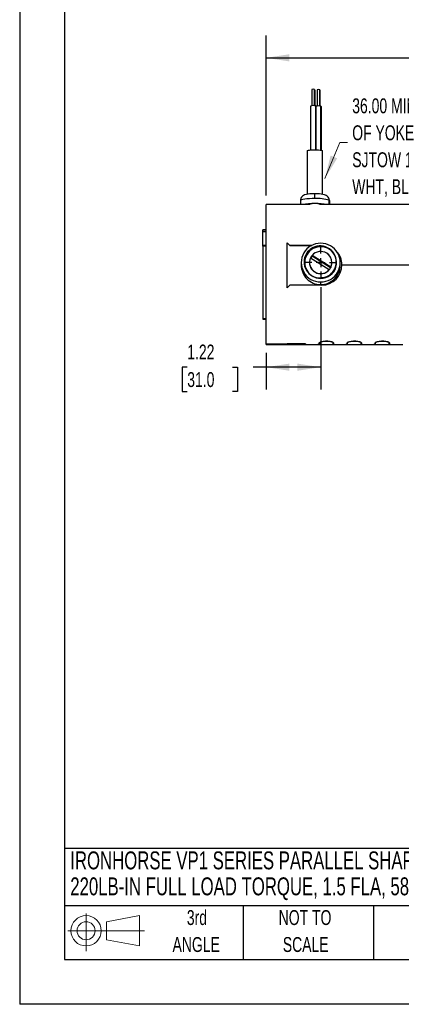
# Model space of a CAD drawing. Header units: inches. Extents: x 0 to 44, y 0 to 34.
# Tile 1 of 26: x 0 to 8.5, y 0 to 22. Entities that reach past the tile are written whole.
import ezdxf

# ---------------------------------------------------------------- set-up
doc = ezdxf.new("R2010")
doc.units = ezdxf.units.IN
doc.header["$LTSCALE"] = 4
doc.header["$MEASUREMENT"] = 0
doc.linetypes.add('CENTERX2', pattern=[0.8, 0.5, -0.1, 0.1, -0.1])
doc.layers.add('CENTER', color=40, linetype='CENTERX2')
doc.layers.add('SLD-DEFPOINTS', color=7, linetype='Continuous')
doc.layers.add('DIMENSIONS', color=140, linetype='Continuous', lineweight=25)
doc.layers.add('TEXT', color=140, linetype='Continuous', lineweight=25)
doc.styles.add('SLDTEXTSTYLE0', font='TXT', dxfattribs={"width": 0.7})
doc.dimstyles.new('SLDDIMSTYLE0', dxfattribs={"dimtxt": 0.339844, "dimasz": 0.52, "dimexe": 0, "dimexo": 0.0625, "dimgap": 0.084961, "dimtad": 0, "dimtih": 1, "dimtoh": 1, "dimrnd": 1e-09, "dimzin": 12, "dimdsep": 46, "dimtxsty": 'SLDTEXTSTYLE0', "dimsah": 1, "dimcen": 0.09, "dimadec": 0, "dimazin": 3, "dimtfac": 1, "dimtofl": 0, "dimtmove": 0, "dimatfit": 3, "dimfxl": 0, "dimfrac": 2, "dimtolj": 1, "dimtzin": 12, "dimarcsym": 0})

# ---------------------------------------------------------------- blocks, each defined once
blk = doc.blocks.new('Block11')
at = {"color": 7, "linetype": 'Continuous', "lineweight": 18}
for p, q in [((0.408, 0.836), (0.408, 0)), ((0.863, 0.656), (1.602, 0.792)), ((1.602, 0.792), (1.602, 0.115)), ((0, 0.454), (1.712, 0.454)), ((0.863, 0.251), (0.863, 0.656)), ((0.863, 0.251), (1.602, 0.115))]:
    blk.add_line(p, q, dxfattribs=at)
for radius in [0.339, 0.202]:
    blk.add_circle((0.408, 0.454), radius, dxfattribs=at)
blk = doc.blocks.new('Block12')
at = {"layer": 'SLD-DEFPOINTS'}
blk.add_blockref('Block11', (0, 0), dxfattribs=at)
blk = doc.blocks.new('SW_NOTE_0')
at = {"layer": 'TEXT', "color": 0, "linetype": 'CENTERX2', "lineweight": 18, "char_height": 0.4, "attachment_point": 1, "style": 'SLDTEXTSTYLE0'}
for s, insert in [('IRONHORSE VP1 SERIES PARALLEL SHAFT DC GEAR MOTOR, 1/8HP, 90 VDC, 32RPM,', (0, 0.516)), ('220LB-IN FULL LOAD TORQUE, 1.5 FLA, 58:1 RATIO, 5/8IN SHAFT DIAMETER', (0, -0.064))]:
    blk.add_mtext(s, dxfattribs=dict(at, insert=insert))
blk = doc.blocks.new('SW_NOTE_0_4')
at = {"layer": 'TEXT', "color": 0, "linetype": 'CENTERX2', "lineweight": 18, "char_height": 0.3333, "attachment_point": 2, "style": 'SLDTEXTSTYLE0'}
for s, insert in [('NOT TO', (0.828, 0.43)), ('SCALE', (0.843, -0.172))]:
    blk.add_mtext(s, dxfattribs=dict(at, insert=insert))
blk = doc.blocks.new('SW_NOTE_0_5')
at = {"layer": 'TEXT', "color": 0, "linetype": 'CENTERX2', "lineweight": 18, "char_height": 0.3333, "attachment_point": 2, "style": 'SLDTEXTSTYLE0'}
for s, insert in [('3rd', (0.365, 0.43)), ('ANGLE', (0.349, -0.172))]:
    blk.add_mtext(s, dxfattribs=dict(at, insert=insert))
blk = doc.blocks.new('_D_9')
at = {"layer": 'DIMENSIONS'}
for p, q in [((5.51, 18.068), (5.51, 21.645)), ((15.567, 18.209), (15.567, 21.645)), ((5.51, 21.145), (9.432, 21.145)), ((9.892, 21.145), (9.778, 21.145)), ((9.778, 21.145), (9.778, 20.605)), ((11.185, 21.145), (11.299, 21.145)), ((11.299, 21.145), (11.299, 20.605)), ((15.567, 21.145), (11.645, 21.145)), ((9.778, 20.605), (9.892, 20.605)), ((11.299, 20.605), (11.185, 20.605))]:
    blk.add_line(p, q, dxfattribs=at)
for points in [[(5.51, 21.145), (6.03, 21.065), (6.03, 21.225)], [(15.567, 21.145), (15.047, 21.225), (15.047, 21.065)]]:
    blk.add_solid(points, dxfattribs=at)
at = {"layer": 'DIMENSIONS', "char_height": 0.3333, "attachment_point": 1, "style": 'SLDTEXTSTYLE0'}
for s, insert in [('10.06', (9.892, 21.651)), ('255.4', (9.892, 21.035))]:
    blk.add_mtext(s, dxfattribs=dict(at, insert=insert))
blk = doc.blocks.new('_D_15')
at = {"layer": 'DIMENSIONS'}
for p, q in [((6.73, 16.021), (6.73, 13.734)), ((5.51, 14.553), (5.51, 13.734)), ((3.747, 14.234), (3.633, 14.234)), ((3.633, 14.234), (3.633, 13.694)), ((4.757, 14.234), (4.871, 14.234)), ((4.871, 14.234), (4.871, 13.694)), ((5.51, 14.234), (5.218, 14.234)), ((6.73, 14.234), (5.51, 14.234)), ((3.633, 13.694), (3.747, 13.694)), ((4.871, 13.694), (4.757, 13.694))]:
    blk.add_line(p, q, dxfattribs=at)
for points in [[(5.51, 14.234), (6.03, 14.154), (6.03, 14.314)], [(6.73, 14.234), (6.21, 14.314), (6.21, 14.154)]]:
    blk.add_solid(points, dxfattribs=at)
at = {"layer": 'DIMENSIONS', "char_height": 0.3333, "attachment_point": 1, "style": 'SLDTEXTSTYLE0'}
for s, insert in [('1.22', (3.747, 14.74)), ('31.0', (3.747, 14.124))]:
    blk.add_mtext(s, dxfattribs=dict(at, insert=insert))
blk = doc.blocks.new('SW_NOTE_0_8')
at = {"layer": 'TEXT', "color": 0, "linetype": 'CENTERX2', "lineweight": 18, "attachment_point": 1, "style": 'SLDTEXTSTYLE0'}
for s, insert, char_height in [('36.00 MIN. OUT', (0.106, 0.989), 0.33333), ('OF YOKE', (0.106, 0.387), 0.3333), ('SJTOW 16/3', (0.106, -0.215), 0.3333), ('WHT, BLK, GRN', (0.106, -0.817), 0.33333)]:
    blk.add_mtext(s, dxfattribs=dict(at, insert=insert, char_height=char_height))
blk = doc.blocks.new('SW_CENTERMARKSYMBOL_8')
at = {"layer": 'CENTER', "color": 0}
for p, q in [((0, 0.2), (0, 0.35)), ((-0.2, 0), (-0.35, 0)), ((0, 0), (-0.1, 0)), ((0, 0), (0, 0.1)), ((0, 0), (0, -0.1)), ((0, 0), (0.1, 0)), ((0.2, 0), (0.35, 0)), ((0, -0.2), (0, -0.35))]:
    blk.add_line(p, q, dxfattribs=at)

msp = doc.modelspace()

# ---------------------------------------------------------------- linework, layer by layer
at = {"color": 7, "linetype": 'Continuous'}
for p in [(0.0004, 34.0004), (44.0004, 0.0004)]:
    msp.add_line(p, (0.0004, 0.0004), dxfattribs=at)
for p, q in [((6.5306, 20.439), (6.5306, 20.0748)), ((6.5896, 20.0749), (6.5896, 20.44)), ((6.5906, 20.439), (6.5906, 20.0748)), ((6.6007, 20.0738), (6.6007, 20.422)), ((6.6017, 20.421), (6.6017, 20.0737)), ((6.6483, 20.4313), (6.6483, 20.0672)), ((6.7073, 20.0673), (6.7073, 20.4324)), ((6.7083, 20.4313), (6.7083, 20.0672)), ((6.5006, 20.0676), (6.5006, 19.0873)), ((6.6186, 19.0917), (6.6186, 20.0698)), ((6.6206, 20.0676), (6.6206, 19.0916)), ((6.7363, 19.0821), (6.7363, 20.0621)), ((6.7383, 20.06), (6.7383, 19.0817)), ((6.4326, 18.0963), (6.4326, 19.0685)), ((6.7676, 19.0685), (6.762, 19.0745)), ((6.762, 19.0745), (6.762, 18.0971)), ((6.7676, 18.0963), (6.7676, 19.0685)), ((6.6001, 17.9996), (6.6001, 18.1072)), ((6.3759, 17.8681), (5.5101, 17.8681)), ((5.5101, 14.7533), (5.5101, 17.8681)), ((6.2751, 17.9544), (6.2751, 17.8681)), ((6.493, 17.8669), (6.4613, 17.8669)), ((6.7389, 17.8669), (6.7071, 17.8669)), ((11.9273, 17.8681), (6.8189, 17.8681)), ((6.9207, 17.8681), (6.9207, 17.9618)), ((6.9251, 17.9544), (6.9251, 17.8681)), ((5.5101, 17.3031), (5.4401, 17.3031)), ((5.4401, 17.3031), (5.4401, 17.3013)), ((5.4401, 17.3013), (5.5101, 17.3013)), ((5.4401, 17.2667), (5.4401, 17.3013)), ((5.4401, 17.2667), (5.5101, 17.2667)), ((5.4401, 16.9493), (5.4401, 17.2667)), ((5.5101, 16.9493), (5.4401, 16.9493)), ((5.4401, 16.9383), (5.4401, 16.9493)), ((5.5101, 16.9383), (5.4401, 16.9383)), ((5.4401, 16.9383), (5.4401, 15.3128)), ((5.9801, 16.0051), (5.9801, 17.0127)), ((6.0401, 16.9559), (6.5321, 16.9559)), ((6.0401, 16.9536), (6.0401, 16.9559)), ((6.5319, 16.9536), (6.0401, 16.9536)), ((6.9555, 16.4647), (6.5382, 16.7304)), ((6.5382, 16.7294), (6.5382, 16.7304)), ((6.5382, 16.7174), (6.5382, 16.7294)), ((6.9509, 16.4547), (6.5382, 16.7174)), ((6.2936, 16.5707), (6.2936, 16.5184)), ((6.3661, 16.5702), (6.373, 16.5707)), ((6.4801, 16.5717), (6.4801, 16.5707)), ((6.5047, 16.6787), (6.922, 16.413)), ((6.9801, 16.5707), (6.9801, 16.5717)), ((7.1666, 16.5185), (7.1666, 16.5707)), ((7.2043, 16.5207), (11.9201, 16.5207)), ((6.922, 16.4121), (6.922, 16.413)), ((6.9555, 16.4647), (6.9555, 16.4637)), ((6.7556, 16.0672), (6.0401, 16.0672)), ((6.8042, 16.2383), (6.7301, 16.23)), ((6.7301, 16.0775), (6.7301, 16.1385)), ((5.5101, 15.3128), (5.4401, 15.3128)), ((5.4401, 15.3128), (5.4401, 15.3031)), ((5.4401, 15.3031), (5.5101, 15.3031)), ((5.5101, 14.7381), (5.5101, 14.7533)), ((5.5101, 14.7533), (5.9801, 14.7533)), ((5.5101, 14.7381), (6.4238, 14.7381)), ((5.9801, 14.754), (6.3926, 14.754)), ((5.9801, 14.7533), (5.9801, 14.754)), ((6.3876, 14.7533), (5.9801, 14.7533)), ((6.3876, 14.7533), (6.3876, 14.754)), ((6.3876, 14.7412), (6.3876, 14.7533)), ((6.3926, 14.754), (6.3926, 14.7412)), ((6.4285, 14.7381), (6.6578, 14.7381)), ((6.6661, 14.7381), (7.0488, 14.7381)), ((6.6951, 14.7412), (6.6951, 14.7747)), ((6.7001, 14.7747), (6.7001, 14.7412)), ((7.0126, 14.7747), (7.0126, 14.782)), ((7.0126, 14.7412), (7.0126, 14.7747)), ((7.0176, 14.7747), (7.0176, 14.7412)), ((7.0535, 14.7381), (7.2828, 14.7381)), ((7.2911, 14.7381), (7.6738, 14.7381)), ((7.3201, 14.7412), (7.3201, 14.7747)), ((7.3251, 14.7747), (7.3251, 14.7412)), ((7.6376, 14.7747), (7.6376, 14.782)), ((7.6376, 14.7412), (7.6376, 14.7747)), ((7.6426, 14.7747), (7.6426, 14.7412)), ((7.6785, 14.7381), (7.9078, 14.7381)), ((7.9161, 14.7381), (8.2988, 14.7381)), ((7.9451, 14.7412), (7.9451, 14.7747)), ((7.9501, 14.7747), (7.9501, 14.7412)), ((8.2626, 14.7747), (8.2626, 14.782)), ((8.2626, 14.7412), (8.2626, 14.7747)), ((8.2676, 14.7747), (8.2676, 14.7412)), ((8.3035, 14.7381), (8.5328, 14.7381))]:
    msp.add_line(p, q)
at = {"flags": 128}
for points in [[(6.6007, 20.422), (6.5956, 20.4235), (6.5906, 20.4242)], [(6.4326, 19.0685), (6.4383, 19.0746), (6.4551, 19.0802), (6.4818, 19.085), (6.5165, 19.0887), (6.557, 19.091), (6.6004, 19.0918), (6.6438, 19.091), (6.6842, 19.0887), (6.7189, 19.0849), (6.7454, 19.0801), (6.762, 19.0745)], [(6.6001, 18.1072), (6.5762, 18.1071), (6.5313, 18.1057), (6.4885, 18.103), (6.4486, 18.0989), (6.4111, 18.0928), (6.371, 18.082), (6.3441, 18.0698), (6.3234, 18.0556), (6.3038, 18.0357), (6.2878, 18.0102), (6.2777, 17.9805), (6.2757, 17.9548)], [(6.8777, 18.0548), (6.8532, 18.0713), (6.8343, 18.0801), (6.8122, 18.0874), (6.7802, 18.0945), (6.7426, 18.1), (6.7034, 18.1036), (6.6587, 18.1061), (6.613, 18.1072), (6.6001, 18.1072)], [(6.6001, 17.9996), (6.5378, 17.9988), (6.4779, 17.9963), (6.4224, 17.9923), (6.3736, 17.9868), (6.3331, 17.9802), (6.3026, 17.9726), (6.283, 17.9644), (6.2752, 17.9557), (6.2751, 17.9544)], [(6.4613, 17.8669), (6.3762, 17.8681), (6.3759, 17.8681)], [(6.8189, 17.8678), (6.7685, 17.8674), (6.7389, 17.8669)], [(6.9283, 16.8753), (6.9651, 16.8484), (6.9838, 16.8319)], [(6.7001, 14.7412), (6.6912, 14.7388), (6.6661, 14.7381)], [(6.6951, 14.7747), (6.7042, 14.7871), (6.7306, 14.7997), (6.7713, 14.8103), (6.8218, 14.8166), (6.8756, 14.8175), (6.9267, 14.8127), (6.9702, 14.8035), (7.0015, 14.7914), (7.0166, 14.7786), (7.0176, 14.7747)], [(7.0126, 14.7747), (7.0037, 14.7867), (6.9782, 14.7988), (6.9387, 14.809), (6.8898, 14.8151), (6.8377, 14.8159), (6.7881, 14.8114), (6.746, 14.8025), (6.7157, 14.7908), (6.701, 14.7785), (6.7001, 14.7747)], [(7.3251, 14.7412), (7.3162, 14.7388), (7.2911, 14.7381)], [(7.3201, 14.7747), (7.3292, 14.7871), (7.3556, 14.7997), (7.3963, 14.8103), (7.4468, 14.8166), (7.5006, 14.8175), (7.5517, 14.8127), (7.5952, 14.8035), (7.6265, 14.7914), (7.6416, 14.7786), (7.6426, 14.7747)], [(7.6376, 14.7747), (7.6287, 14.7867), (7.6032, 14.7988), (7.5637, 14.809), (7.5148, 14.8151), (7.4627, 14.8159), (7.4131, 14.8114), (7.371, 14.8025), (7.3407, 14.7908), (7.326, 14.7785), (7.3251, 14.7747)], [(7.9501, 14.7412), (7.9412, 14.7388), (7.9161, 14.7381)], [(7.9451, 14.7747), (7.9542, 14.7871), (7.9806, 14.7997), (8.0213, 14.8103), (8.0718, 14.8166), (8.1256, 14.8175), (8.1767, 14.8127), (8.2202, 14.8035), (8.2515, 14.7914), (8.2666, 14.7786), (8.2676, 14.7747)], [(8.2626, 14.7747), (8.2537, 14.7867), (8.2282, 14.7988), (8.1887, 14.809), (8.1398, 14.8151), (8.0877, 14.8159), (8.0381, 14.8114), (7.996, 14.8025), (7.9657, 14.7908), (7.951, 14.7785), (7.9501, 14.7747)]]:
    msp.add_lwpolyline(points, dxfattribs=at)
at = {"color": 179, "linetype": 'Continuous', "lineweight": 18}
msp.add_circle((6.7301, 16.5707), 0.2497, dxfattribs=at)
for centre, radius, start, end in [((6.5618, 20.3473), 0.0969, 73.29697, 108.77146), ((6.5892, 20.4386), 0.00149, 13.82932, 72.27362), ((6.6003, 20.4206), 0.00149, 13.82932, 72.27362), ((6.6795, 20.3396), 0.0969, 73.29697, 108.77146), ((6.7069, 20.431), 0.00149, 13.82932, 72.27362), ((6.563, 19.8842), 0.1937, 73.29697, 108.77146), ((6.6177, 20.0669), 0.00299, 13.82932, 72.27362), ((6.6782, 19.8389), 0.2306, 75.39356, 104.45826), ((6.7354, 20.0592), 0.00299, 13.82932, 72.27362), ((6.7999, 17.9623), 0.1208, 359.7587, 50.02373), ((6.7942, 17.954), 0.1309, 0.19799, 50.36019), ((6.6001, 16.2145), 1.6771, 80.41554, 99.58446), ((6.6001, 16.3091), 1.5789, 80.91106, 99.08894), ((6.6625, 17.1503), 0.8516, 72.35168, 94.20453), ((6.915, 17.9534), 0.0102, 5.655, 55.62304), ((6.7267, 16.5707), 0.4323, 89.55014, 270.44986), ((6.7202, 16.5849), 0.3582, 334.28299, 102.58861), ((6.7335, 16.5707), 0.4323, 269.55014, 90.44986), ((6.7163, 16.5855), 0.3582, 155.8947, 284.21808), ((6.7301, 16.5669), 0.3666, 57.27824, 179.51721), ((6.7301, 16.5678), 0.3571, 57.2711, 179.52435), ((6.7152, 16.58), 0.3595, 97.11844, 155.02134), ((6.7286, 16.5675), 0.377, 103.25255, 154.15262), ((6.7272, 16.57), 0.2473, 139.85812, 154.16117), ((6.7273, 16.558), 0.2474, 139.85949, 151.61998), ((6.7301, 16.5677), 0.2516, 57.51811, 139.72131), ((6.7332, 16.5703), 0.3532, 269.48755, 57.47336), ((6.7331, 16.5713), 0.247, 0.09439, 57.64152), ((6.8008, 16.5316), 0.4037, 358.45099, 45.57756), ((6.8237, 16.5378), 0.3801, 357.10207, 45.69569), ((6.7324, 16.5147), 0.4372, 179.51834, 269.70318), ((6.7258, 16.5713), 0.3528, 180.09439, 237.64152), ((6.7304, 16.573), 0.2503, 180.52691, 319.97144), ((6.7304, 16.5726), 0.2494, 154.82224, 320.21417), ((6.7279, 16.5147), 0.4372, 270.28788, 0.496), ((6.7505, 16.5209), 0.4538, 270.63987, 359.96699), ((6.7345, 16.5717), 0.2456, 334.15446, 359.99027), ((6.7345, 16.5708), 0.2456, 334.15446, 359.99027), ((6.7315, 16.5736), 0.3431, 282.23627, 335.15592), ((6.7329, 16.5715), 0.2473, 319.85812, 334.16117), ((6.73, 16.5767), 0.3596, 237.54628, 270.01921), ((6.4107, 14.8026), 0.0656, 249.3344, 281.46432), ((6.4212, 14.8662), 0.1283, 257.12266, 273.27394), ((6.6714, 14.8041), 0.0673, 258.3915, 290.63356), ((7.0357, 14.8026), 0.0656, 249.3344, 281.46432), ((7.0462, 14.8662), 0.1283, 257.12266, 273.27394), ((7.2964, 14.8041), 0.0673, 258.3915, 290.63356), ((7.6607, 14.8026), 0.0656, 249.3344, 281.46432), ((7.6712, 14.8662), 0.1283, 257.12266, 273.27394), ((7.9214, 14.8041), 0.0673, 258.3915, 290.63356), ((8.2857, 14.8026), 0.0656, 249.3344, 281.46432), ((8.2962, 14.8662), 0.1283, 257.12266, 273.27394), ((8.5464, 14.8041), 0.0673, 258.3915, 290.63356)]:
    msp.add_arc(centre, radius, start, end)
for centre, major_axis, start_param, end_param in [((6.4888, 16.3031), (-1.5612, 1.5612), 5.0729437, 5.1132165), ((6.4899, 16.3021), (-1.5453, 1.5453), 5.0767113, 5.1174501), ((6.4888, 16.3031), (1.5612, 1.5612), 1.7918886, 1.8321613)]:
    msp.add_ellipse(centre, major_axis=major_axis, ratio=0.0698445, start_param=start_param, end_param=end_param)
msp.add_ellipse((6.7301, 16.5717), major_axis=(-0.25, 0), ratio=0.9902909, start_param=5.836162, end_param=8.7291146, dxfattribs=at)
msp.add_solid([(6.8254, 18.4514), (7.0992, 18.9006), (6.9515, 18.9621)])
at = {"layer": 'TEXT'}
for p, q in [((1, 33), (1, 1)), ((43, 3.4844), (1, 3.4844)), ((43, 2.2), (1, 2.2)), ((5, 2.2), (5, 1)), ((7.9073, 2.2), (7.9073, 1)), ((1, 1), (43, 1))]:
    msp.add_line(p, q, dxfattribs=at)
at = {"layer": 'TEXT', "linetype": 'CENTERX2', "lineweight": 18, "flags": 128}
msp.add_lwpolyline([(7.3294, 19.25), (7.1581, 19.25), (6.8254, 18.4514)], dxfattribs=at)

# ---------------------------------------------------------------- block references
at = {"layer": 'CENTER'}
msp.add_blockref('SW_CENTERMARKSYMBOL_8', (6.7301, 16.5707), dxfattribs=at)
at = {"layer": 'SLD-DEFPOINTS'}
msp.add_blockref('Block12', (1.0768, 1.1896), dxfattribs=at)
at = {"layer": 'TEXT', "linetype": 'CENTERX2', "lineweight": 18}
for name, p in [('SW_NOTE_0_8', (7.3294, 19.25)), ('SW_NOTE_0', (1.1317, 2.8998)), ('SW_NOTE_0_5', (3.598, 1.6749)), ('SW_NOTE_0_4', (5.5523, 1.6749))]:
    msp.add_blockref(name, p, dxfattribs=at)

# ---------------------------------------------------------------- dimensions: what is measured, and where the dimension line sits
at = {"layer": 'DIMENSIONS'}
for base, p1, p2, picture, middle in [((15.5671, 21.1453), (5.5101, 17.8681), (15.5671, 18.0086), '_D_9', (10.5386, 21.1453)), ((6.7301, 14.2343), (5.5101, 14.7533), (6.7301, 16.2211), '_D_15', (4.2523, 14.2343))]:
    dim = msp.add_linear_dim(base=base, p1=p1, p2=p2, angle=0, dimstyle='SLDDIMSTYLE0', dxfattribs=at)
    dim.commit()
    dim.dimension.update_dxf_attribs({"geometry": picture, "text_midpoint": middle, "dimtype": 160})

doc.saveas('drawing.dxf')
